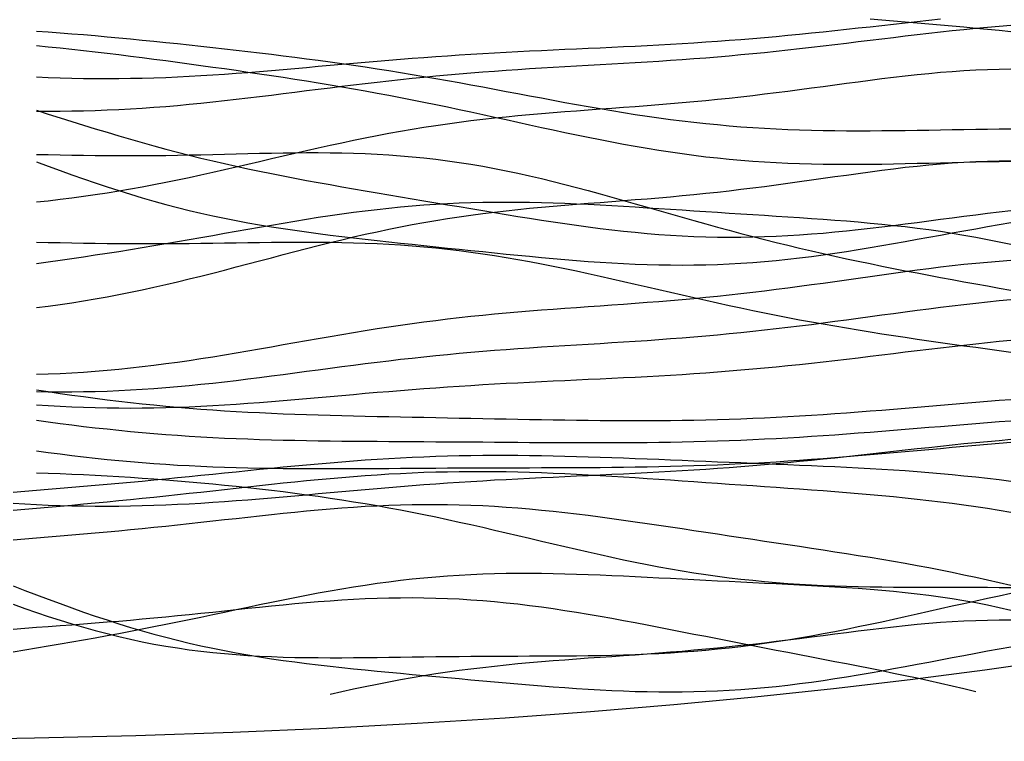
# Model space of a CAD drawing. Extents: x -15.9 to 15.9, y -4.2 to 4.2.
# Tile 8 of 12: x 2.2 to 8.5, y -4.2 to 0.4. Entities that reach past the tile are written whole.
import ezdxf

# ---------------------------------------------------------------- set-up
doc = ezdxf.new("R2010")
doc.units = 0

msp = doc.modelspace()

# ---------------------------------------------------------------- linework, layer by layer
at = {"layer": 'CNC'}
for points in [[(2.3531, 0.02795), (2.4278, 0.02471), (2.50251, 0.02205), (2.57721, 0.01998), (2.65191, 0.0185), (2.72661, 0.01764), (2.80131, 0.01738), (2.87601, 0.01772), (2.95072, 0.01867), (3.02542, 0.02021), (3.10012, 0.02232), (3.17482, 0.02499), (3.24952, 0.02819), (3.32422, 0.03189), (3.39893, 0.03607), (3.47363, 0.04069), (3.54833, 0.04571), (3.62303, 0.05109), (3.69773, 0.0568), (3.77243, 0.06278), (3.84714, 0.069), (3.92184, 0.07541), (3.99654, 0.08196), (4.07124, 0.08862), (4.14594, 0.09533), (4.22064, 0.10205), (4.29535, 0.10875), (4.37005, 0.11539), (4.44475, 0.12193), (4.51945, 0.12835), (4.59415, 0.1346), (4.66885, 0.14068), (4.74356, 0.14655), (4.81826, 0.15221), (4.89296, 0.15764), (4.96766, 0.16284), (5.04236, 0.1678), (5.11706, 0.17253), (5.19177, 0.17704), (5.26647, 0.18132), (5.34117, 0.18541), (5.41587, 0.18931), (5.49057, 0.19306), (5.56527, 0.19667), (5.63998, 0.20017), (5.71468, 0.2036), (5.78938, 0.20697), (5.86408, 0.21034), (5.93878, 0.21372), (6.01348, 0.21716), (6.08819, 0.22069), (6.16289, 0.22433), (6.23759, 0.22812), (6.31229, 0.23208), (6.38699, 0.23626), (6.46169, 0.24066), (6.5364, 0.24531), (6.6111, 0.25022), (6.6858, 0.25542), (6.7605, 0.2609), (6.8352, 0.26668), (6.9099, 0.27276), (6.98461, 0.27913), (7.05931, 0.28579), (7.13401, 0.29272), (7.20871, 0.29991), (7.28341, 0.30734), (7.35811, 0.315), (7.43282, 0.32284), (7.50752, 0.33084), (7.58222, 0.33898), (7.65692, 0.34721), (7.73162, 0.35549), (7.80632, 0.3638), (7.88103, 0.37209), (7.95573, 0.38032), (8.03043, 0.38845), (8.10513, 0.39645)], [(7.65692, 0.39647), (7.73162, 0.39038), (7.80632, 0.38423), (7.88103, 0.378), (7.95573, 0.37168), (8.03043, 0.36526), (8.10513, 0.35873), (8.17983, 0.35207), (8.25453, 0.34529), (8.32924, 0.33836), (8.40394, 0.3313), (8.47864, 0.3241), (8.55334, 0.31677)], [(2.3531, -0.18926), (2.4278, -0.18977), (2.50251, -0.18965), (2.57721, -0.18888), (2.65191, -0.18747), (2.72661, -0.1854), (2.80131, -0.18267), (2.87601, -0.1793), (2.95072, -0.1753), (3.02542, -0.17067), (3.10012, -0.16544), (3.17482, -0.15964), (3.24952, -0.1533), (3.32422, -0.14644), (3.39893, -0.13912), (3.47363, -0.13136), (3.54833, -0.12321), (3.62303, -0.11473), (3.69773, -0.10596), (3.77243, -0.09695), (3.84714, -0.08775), (3.92184, -0.07842), (3.99654, -0.069), (4.07124, -0.05956), (4.14594, -0.05013), (4.22064, -0.04077), (4.29535, -0.03153), (4.37005, -0.02244), (4.44475, -0.01354), (4.51945, -0.00487), (4.59415, 0.00354), (4.66885, 0.01167), (4.74356, 0.01949), (4.81826, 0.02699), (4.89296, 0.03416), (4.96766, 0.04099), (5.04236, 0.04749), (5.11706, 0.05367), (5.19177, 0.05952), (5.26647, 0.06507), (5.34117, 0.07035), (5.41587, 0.07537), (5.49057, 0.08016), (5.56527, 0.08475), (5.63998, 0.08919), (5.71468, 0.09351), (5.78938, 0.09774), (5.86408, 0.10193), (5.93878, 0.10612), (6.01348, 0.11035), (6.08819, 0.11466), (6.16289, 0.11909), (6.23759, 0.12368), (6.31229, 0.12846), (6.38699, 0.13345), (6.46169, 0.1387), (6.5364, 0.14422), (6.6111, 0.15003), (6.6858, 0.15616), (6.7605, 0.1626), (6.8352, 0.16936), (6.9099, 0.17644), (6.98461, 0.18384), (7.05931, 0.19154), (7.13401, 0.19953), (7.20871, 0.20779), (7.28341, 0.21629), (7.35811, 0.225), (7.43282, 0.23388), (7.50752, 0.2429), (7.58222, 0.25201), (7.65692, 0.26117), (7.73162, 0.27033), (7.80632, 0.27944), (7.88103, 0.28846), (7.95573, 0.29732), (8.03043, 0.30598), (8.10513, 0.3144), (8.17983, 0.32251), (8.25453, 0.33028), (8.32924, 0.33766), (8.40394, 0.34461), (8.47864, 0.35108), (8.55334, 0.35705)], [(2.3531, 0.31854), (2.4278, 0.3137), (2.50251, 0.3084), (2.57721, 0.3027), (2.65191, 0.29664), (2.72661, 0.29026), (2.80131, 0.2836), (2.87601, 0.27669), (2.95072, 0.26957), (3.02542, 0.26226), (3.10012, 0.25477), (3.17482, 0.24713), (3.24952, 0.23935), (3.32422, 0.23143), (3.39893, 0.22338), (3.47363, 0.21518), (3.54833, 0.20685), (3.62303, 0.19837), (3.69773, 0.18972), (3.77243, 0.1809), (3.84714, 0.17189), (3.92184, 0.16267), (3.99654, 0.15323), (4.07124, 0.14355), (4.14594, 0.1336), (4.22064, 0.12339), (4.29535, 0.11288), (4.37005, 0.10207), (4.44475, 0.09096), (4.51945, 0.07954), (4.59415, 0.06779), (4.66885, 0.05574), (4.74356, 0.04338), (4.81826, 0.03072), (4.89296, 0.01778), (4.96766, 0.00459), (5.04236, -0.00885), (5.11706, -0.02248), (5.19177, -0.03629), (5.26647, -0.05024), (5.34117, -0.06427), (5.41587, -0.07836), (5.49057, -0.09244), (5.56527, -0.10647), (5.63998, -0.1204), (5.71468, -0.13417), (5.78938, -0.14773), (5.86408, -0.16103), (5.93878, -0.17401), (6.01348, -0.18661), (6.08819, -0.1988), (6.16289, -0.21051), (6.23759, -0.22171), (6.31229, -0.23236), (6.38699, -0.24242), (6.46169, -0.25185), (6.5364, -0.26063), (6.6111, -0.26875), (6.6858, -0.27618), (6.7605, -0.28292), (6.8352, -0.28896), (6.9099, -0.2943), (6.98461, -0.29897), (7.05931, -0.30297), (7.13401, -0.30632), (7.20871, -0.30906), (7.28341, -0.31121), (7.35811, -0.31281), (7.43282, -0.3139), (7.50752, -0.31453), (7.58222, -0.31475), (7.65692, -0.3146), (7.73162, -0.31414), (7.80632, -0.31342), (7.88103, -0.3125), (7.95573, -0.31142), (8.03043, -0.31024), (8.10513, -0.30901), (8.17983, -0.30778), (8.25453, -0.30659), (8.32924, -0.30547), (8.40394, -0.30447), (8.47864, -0.30361), (8.55334, -0.30291)], [(2.3531, 0.22672), (2.4278, 0.21989), (2.50251, 0.21255), (2.57721, 0.20474), (2.65191, 0.19653), (2.72661, 0.18797), (2.80131, 0.1791), (2.87601, 0.16997), (2.95072, 0.16061), (3.02542, 0.15106), (3.10012, 0.14134), (3.17482, 0.13147), (3.24952, 0.12147), (3.32422, 0.11134), (3.39893, 0.10109), (3.47363, 0.09073), (3.54833, 0.08023), (3.62303, 0.0696), (3.69773, 0.05881), (3.77243, 0.04786), (3.84714, 0.03673), (3.92184, 0.02539), (3.99654, 0.01383), (4.07124, 0.00202), (4.14594, -0.01005), (4.22064, -0.02241), (4.29535, -0.03506), (4.37005, -0.04803), (4.44475, -0.06133), (4.51945, -0.07496), (4.59415, -0.08893), (4.66885, -0.10324), (4.74356, -0.11787), (4.81826, -0.13282), (4.89296, -0.14806), (4.96766, -0.16359), (5.04236, -0.17936), (5.11706, -0.19535), (5.19177, -0.21151), (5.26647, -0.22781), (5.34117, -0.24419), (5.41587, -0.2606), (5.49057, -0.277), (5.56527, -0.29331), (5.63998, -0.30948), (5.71468, -0.32545), (5.78938, -0.34115), (5.86408, -0.35652), (5.93878, -0.3715), (6.01348, -0.38603), (6.08819, -0.40005), (6.16289, -0.41351), (6.23759, -0.42634), (6.31229, -0.43852), (6.38699, -0.44998), (6.46169, -0.46071), (6.5364, -0.47066), (6.6111, -0.47982), (6.6858, -0.48816), (6.7605, -0.49568), (6.8352, -0.50237), (6.9099, -0.50824), (6.98461, -0.51331), (7.05931, -0.51758), (7.13401, -0.52109), (7.20871, -0.52387), (7.28341, -0.52596), (7.35811, -0.5274), (7.43282, -0.52825), (7.50752, -0.52854), (7.58222, -0.52836), (7.65692, -0.52774), (7.73162, -0.52675), (7.80632, -0.52546), (7.88103, -0.52394), (7.95573, -0.52223), (8.03043, -0.5204), (8.10513, -0.51852), (8.17983, -0.51663), (8.25453, -0.51479), (8.32924, -0.51304), (8.40394, -0.51143), (8.47864, -0.50998), (8.55334, -0.50874)], [(2.3531, -0.76778), (2.4278, -0.75987), (2.50251, -0.75127), (2.57721, -0.74197), (2.65191, -0.73195), (2.72661, -0.72122), (2.80131, -0.70978), (2.87601, -0.69764), (2.95072, -0.68482), (3.02542, -0.67133), (3.10012, -0.65721), (3.17482, -0.6425), (3.24952, -0.62724), (3.32422, -0.61148), (3.39893, -0.59528), (3.47363, -0.57869), (3.54833, -0.56178), (3.62303, -0.54462), (3.69773, -0.52728), (3.77243, -0.50983), (3.84714, -0.49234), (3.92184, -0.4749), (3.99654, -0.45758), (4.07124, -0.44044), (4.14594, -0.42356), (4.22064, -0.40701), (4.29535, -0.39084), (4.37005, -0.37513), (4.44475, -0.35991), (4.51945, -0.34523), (4.59415, -0.33115), (4.66885, -0.31767), (4.74356, -0.30484), (4.81826, -0.29267), (4.89296, -0.28116), (4.96766, -0.27031), (5.04236, -0.26012), (5.11706, -0.25056), (5.19177, -0.24163), (5.26647, -0.23327), (5.34117, -0.22546), (5.41587, -0.21815), (5.49057, -0.2113), (5.56527, -0.20483), (5.63998, -0.19871), (5.71468, -0.19286), (5.78938, -0.18722), (5.86408, -0.18173), (5.93878, -0.17632), (6.01348, -0.17093), (6.08819, -0.16549), (6.16289, -0.15996), (6.23759, -0.15426), (6.31229, -0.14836), (6.38699, -0.14221), (6.46169, -0.13576), (6.5364, -0.129), (6.6111, -0.12189), (6.6858, -0.11442), (6.7605, -0.10658), (6.8352, -0.09837), (6.9099, -0.08981), (6.98461, -0.08091), (7.05931, -0.0717), (7.13401, -0.06222), (7.20871, -0.05252), (7.28341, -0.04264), (7.35811, -0.03265), (7.43282, -0.02261), (7.50752, -0.01259), (7.58222, -0.00268), (7.65692, 0.00706), (7.73162, 0.01653), (7.80632, 0.02564), (7.88103, 0.03432), (7.95573, 0.04246), (8.03043, 0.05), (8.10513, 0.05684), (8.17983, 0.0629), (8.25453, 0.0681), (8.32924, 0.07238), (8.40394, 0.07567), (8.47864, 0.0779), (8.55334, 0.07903)], [(2.3531, -0.18493), (2.4278, -0.20848), (2.50251, -0.23206), (2.57721, -0.25557), (2.65191, -0.27892), (2.72661, -0.30201), (2.80131, -0.32478), (2.87601, -0.34715), (2.95072, -0.36907), (3.02542, -0.39049), (3.10012, -0.41136), (3.17482, -0.43165), (3.24952, -0.45135), (3.32422, -0.47044), (3.39893, -0.48892), (3.47363, -0.5068), (3.54833, -0.52407), (3.62303, -0.54078), (3.69773, -0.55693), (3.77243, -0.57257), (3.84714, -0.58773), (3.92184, -0.60245), (3.99654, -0.61678), (4.07124, -0.63075), (4.14594, -0.64442), (4.22064, -0.65782), (4.29535, -0.67101), (4.37005, -0.68402), (4.44475, -0.69689), (4.51945, -0.70966), (4.59415, -0.72236), (4.66885, -0.735), (4.74356, -0.74762), (4.81826, -0.76022), (4.89296, -0.77281), (4.96766, -0.78539), (5.04236, -0.79795), (5.11706, -0.81048), (5.19177, -0.82295), (5.26647, -0.83534), (5.34117, -0.84761), (5.41587, -0.85973), (5.49057, -0.87165), (5.56527, -0.88332), (5.63998, -0.89469), (5.71468, -0.9057), (5.78938, -0.9163), (5.86408, -0.92642), (5.93878, -0.93602), (6.01348, -0.94503), (6.08819, -0.95339), (6.16289, -0.96105), (6.23759, -0.96796), (6.31229, -0.97408), (6.38699, -0.97937), (6.46169, -0.98378), (6.5364, -0.98729), (6.6111, -0.98988), (6.6858, -0.99153), (6.7605, -0.99224), (6.8352, -0.992), (6.9099, -0.99084), (6.98461, -0.98875), (7.05931, -0.98577), (7.13401, -0.98193), (7.20871, -0.97727), (7.28341, -0.97184), (7.35811, -0.96568), (7.43282, -0.95886), (7.50752, -0.95143), (7.58222, -0.94346), (7.65692, -0.93502), (7.73162, -0.92619), (7.80632, -0.91703), (7.88103, -0.90761), (7.95573, -0.898), (8.03043, -0.88828), (8.10513, -0.8785), (8.17983, -0.86874), (8.25453, -0.85904), (8.32924, -0.84946), (8.40394, -0.84003), (8.47864, -0.83081), (8.55334, -0.82181)], [(2.3531, -0.46543), (2.4278, -0.46693), (2.50251, -0.46838), (2.57721, -0.46971), (2.65191, -0.47087), (2.72661, -0.47182), (2.80131, -0.4725), (2.87601, -0.4729), (2.95072, -0.473), (3.02542, -0.47279), (3.10012, -0.47226), (3.17482, -0.47143), (3.24952, -0.47032), (3.32422, -0.46896), (3.39893, -0.4674), (3.47363, -0.46567), (3.54833, -0.46384), (3.62303, -0.46196), (3.69773, -0.46011), (3.77243, -0.45836), (3.84714, -0.45679), (3.92184, -0.45548), (3.99654, -0.4545), (4.07124, -0.45394), (4.14594, -0.45389), (4.22064, -0.45442), (4.29535, -0.45561), (4.37005, -0.45752), (4.44475, -0.46024), (4.51945, -0.46382), (4.59415, -0.46831), (4.66885, -0.47377), (4.74356, -0.48022), (4.81826, -0.48771), (4.89296, -0.49625), (4.96766, -0.50585), (5.04236, -0.51651), (5.11706, -0.52823), (5.19177, -0.54099), (5.26647, -0.55476), (5.34117, -0.5695), (5.41587, -0.58518), (5.49057, -0.60174), (5.56527, -0.61912), (5.63998, -0.63726), (5.71468, -0.65609), (5.78938, -0.67553), (5.86408, -0.6955), (5.93878, -0.71592), (6.01348, -0.73671), (6.08819, -0.7578), (6.16289, -0.77909), (6.23759, -0.8005), (6.31229, -0.82196), (6.38699, -0.8434), (6.46169, -0.86474), (6.5364, -0.88592), (6.6111, -0.90688), (6.6858, -0.92757), (6.7605, -0.94795), (6.8352, -0.96796), (6.9099, -0.98759), (6.98461, -1.0068), (7.05931, -1.02559), (7.13401, -1.04393), (7.20871, -1.06184), (7.28341, -1.0793), (7.35811, -1.09633), (7.43282, -1.11295), (7.50752, -1.12917), (7.58222, -1.14502), (7.65692, -1.16053), (7.73162, -1.17571), (7.80632, -1.19061), (7.88103, -1.20524), (7.95573, -1.21965), (8.03043, -1.23385), (8.10513, -1.24787), (8.17983, -1.26174), (8.25453, -1.27546), (8.32924, -1.28905), (8.40394, -1.30252), (8.47864, -1.31587), (8.55334, -1.32908)], [(2.3531, -1.44011), (2.4278, -1.43048), (2.50251, -1.42013), (2.57721, -1.40902), (2.65191, -1.39715), (2.72661, -1.38451), (2.80131, -1.37112), (2.87601, -1.35697), (2.95072, -1.34209), (3.02542, -1.3265), (3.10012, -1.31024), (3.17482, -1.29334), (3.24952, -1.27585), (3.32422, -1.25784), (3.39893, -1.23935), (3.47363, -1.22047), (3.54833, -1.20124), (3.62303, -1.18177), (3.69773, -1.16211), (3.77243, -1.14236), (3.84714, -1.12259), (3.92184, -1.1029), (3.99654, -1.08335), (4.07124, -1.06404), (4.14594, -1.04504), (4.22064, -1.02642), (4.29535, -1.00826), (4.37005, -0.99062), (4.44475, -0.97356), (4.51945, -0.95712), (4.59415, -0.94136), (4.66885, -0.9263), (4.74356, -0.91198), (4.81826, -0.89841), (4.89296, -0.8856), (4.96766, -0.87355), (5.04236, -0.86224), (5.11706, -0.85167), (5.19177, -0.8418), (5.26647, -0.8326), (5.34117, -0.82401), (5.41587, -0.81601), (5.49057, -0.80852), (5.56527, -0.80148), (5.63998, -0.79484), (5.71468, -0.78851), (5.78938, -0.78243), (5.86408, -0.77653), (5.93878, -0.77074), (6.01348, -0.76497), (6.08819, -0.75917), (6.16289, -0.75327), (6.23759, -0.74721), (6.31229, -0.74092), (6.38699, -0.73437), (6.46169, -0.7275), (6.5364, -0.72029), (6.6111, -0.71271), (6.6858, -0.70474), (6.7605, -0.69638), (6.8352, -0.68762), (6.9099, -0.67849), (6.98461, -0.669), (7.05931, -0.65918), (7.13401, -0.64909), (7.20871, -0.63876), (7.28341, -0.62827), (7.35811, -0.61767), (7.43282, -0.60705), (7.50752, -0.59649), (7.58222, -0.58606), (7.65692, -0.57587), (7.73162, -0.56602), (7.80632, -0.55658), (7.88103, -0.54768), (7.95573, -0.5394), (8.03043, -0.53184), (8.10513, -0.52509), (8.17983, -0.51925), (8.25453, -0.5144), (8.32924, -0.51062), (8.40394, -0.50799), (8.47864, -0.50657), (8.55334, -0.50642)], [(2.3531, -0.5119), (2.4278, -0.53982), (2.50251, -0.56734), (2.57721, -0.59438), (2.65191, -0.62083), (2.72661, -0.6466), (2.80131, -0.67163), (2.87601, -0.69584), (2.95072, -0.71919), (3.02542, -0.74162), (3.10012, -0.7631), (3.17482, -0.78362), (3.24952, -0.80315), (3.32422, -0.82169), (3.39893, -0.83927), (3.47363, -0.85588), (3.54833, -0.87156), (3.62303, -0.88635), (3.69773, -0.90028), (3.77243, -0.91341), (3.84714, -0.92579), (3.92184, -0.93747), (3.99654, -0.94852), (4.07124, -0.95899), (4.14594, -0.96896), (4.22064, -0.97849), (4.29535, -0.98763), (4.37005, -0.99645), (4.44475, -1.005), (4.51945, -1.01334), (4.59415, -1.02151), (4.66885, -1.02955), (4.74356, -1.03749), (4.81826, -1.04537), (4.89296, -1.0532), (4.96766, -1.06099), (5.04236, -1.06875), (5.11706, -1.07648), (5.19177, -1.08415), (5.26647, -1.09177), (5.34117, -1.09929), (5.41587, -1.10668), (5.49057, -1.11391), (5.56527, -1.12094), (5.63998, -1.1277), (5.71468, -1.13416), (5.78938, -1.14026), (5.86408, -1.14593), (5.93878, -1.15112), (6.01348, -1.15578), (6.08819, -1.15984), (6.16289, -1.16325), (6.23759, -1.16596), (6.31229, -1.16792), (6.38699, -1.16908), (6.46169, -1.16941), (6.5364, -1.16888), (6.6111, -1.16745), (6.6858, -1.16512), (6.7605, -1.16187), (6.8352, -1.15771), (6.9099, -1.15262), (6.98461, -1.14664), (7.05931, -1.13978), (7.13401, -1.13207), (7.20871, -1.12354), (7.28341, -1.11425), (7.35811, -1.10424), (7.43282, -1.09356), (7.50752, -1.08228), (7.58222, -1.07047), (7.65692, -1.05819), (7.73162, -1.04551), (7.80632, -1.0325), (7.88103, -1.01923), (7.95573, -1.00578), (8.03043, -0.99222), (8.10513, -0.9786), (8.17983, -0.965), (8.25453, -0.95148), (8.32924, -0.93807), (8.40394, -0.92484), (8.47864, -0.91182), (8.55334, -0.89904)], [(2.3531, -1.16007), (2.4278, -1.14939), (2.50251, -1.13863), (2.57721, -1.12773), (2.65191, -1.11668), (2.72661, -1.10543), (2.80131, -1.09397), (2.87601, -1.08228), (2.95072, -1.07035), (3.02542, -1.05818), (3.10012, -1.04578), (3.17482, -1.03315), (3.24952, -1.02033), (3.32422, -1.00732), (3.39893, -0.99418), (3.47363, -0.98092), (3.54833, -0.96762), (3.62303, -0.9543), (3.69773, -0.94103), (3.77243, -0.92786), (3.84714, -0.91485), (3.92184, -0.90207), (3.99654, -0.88957), (4.07124, -0.87743), (4.14594, -0.86569), (4.22064, -0.85443), (4.29535, -0.84369), (4.37005, -0.83354), (4.44475, -0.82401), (4.51945, -0.81517), (4.59415, -0.80703), (4.66885, -0.79964), (4.74356, -0.79302), (4.81826, -0.7872), (4.89296, -0.78217), (4.96766, -0.77796), (5.04236, -0.77455), (5.11706, -0.77193), (5.19177, -0.77009), (5.26647, -0.76901), (5.34117, -0.76865), (5.41587, -0.76898), (5.49057, -0.76996), (5.56527, -0.77155), (5.63998, -0.77369), (5.71468, -0.77633), (5.78938, -0.77943), (5.86408, -0.78292), (5.93878, -0.78676), (6.01348, -0.79088), (6.08819, -0.79524), (6.16289, -0.79979), (6.23759, -0.80447), (6.31229, -0.80926), (6.38699, -0.8141), (6.46169, -0.81898), (6.5364, -0.82386), (6.6111, -0.82872), (6.6858, -0.83356), (6.7605, -0.83837), (6.8352, -0.84315), (6.9099, -0.84792), (6.98461, -0.85268), (7.05931, -0.85748), (7.13401, -0.86233), (7.20871, -0.86728), (7.28341, -0.87238), (7.35811, -0.87767), (7.43282, -0.88321), (7.50752, -0.88906), (7.58222, -0.89528), (7.65692, -0.90193), (7.73162, -0.90908), (7.80632, -0.9168), (7.88103, -0.92515), (7.95573, -0.93419), (8.03043, -0.94397), (8.10513, -0.95456), (8.17983, -0.96601), (8.25453, -0.97835), (8.32924, -0.99163), (8.40394, -1.00588), (8.47864, -1.02111), (8.55334, -1.03733)], [(2.3531, -1.02373), (2.4278, -1.02533), (2.50251, -1.02688), (2.57721, -1.02833), (2.65191, -1.02964), (2.72661, -1.03077), (2.80131, -1.0317), (2.87601, -1.03239), (2.95072, -1.03284), (3.02542, -1.03303), (3.10012, -1.03298), (3.17482, -1.03268), (3.24952, -1.03216), (3.32422, -1.03143), (3.39893, -1.03054), (3.47363, -1.02952), (3.54833, -1.02842), (3.62303, -1.02728), (3.69773, -1.02616), (3.77243, -1.02513), (3.84714, -1.02423), (3.92184, -1.02353), (3.99654, -1.02311), (4.07124, -1.02302), (4.14594, -1.02334), (4.22064, -1.02411), (4.29535, -1.02541), (4.37005, -1.0273), (4.44475, -1.02982), (4.51945, -1.03302), (4.59415, -1.03695), (4.66885, -1.04165), (4.74356, -1.04714), (4.81826, -1.05345), (4.89296, -1.0606), (4.96766, -1.06859), (5.04236, -1.07742), (5.11706, -1.08709), (5.19177, -1.09759), (5.26647, -1.10888), (5.34117, -1.12095), (5.41587, -1.13376), (5.49057, -1.14726), (5.56527, -1.1614), (5.63998, -1.17615), (5.71468, -1.19142), (5.78938, -1.20718), (5.86408, -1.22335), (5.93878, -1.23988), (6.01348, -1.25668), (6.08819, -1.2737), (6.16289, -1.29087), (6.23759, -1.30813), (6.31229, -1.3254), (6.38699, -1.34265), (6.46169, -1.35979), (6.5364, -1.37679), (6.6111, -1.3936), (6.6858, -1.41016), (6.7605, -1.42645), (6.8352, -1.44244), (6.9099, -1.45809), (6.98461, -1.47339), (7.05931, -1.48832), (7.13401, -1.50287), (7.20871, -1.51704), (7.28341, -1.53083), (7.35811, -1.54425), (7.43282, -1.55731), (7.50752, -1.57002), (7.58222, -1.5824), (7.65692, -1.59447), (7.73162, -1.60626), (7.80632, -1.61779), (7.88103, -1.62907), (7.95573, -1.64013), (8.03043, -1.651), (8.10513, -1.6617), (8.17983, -1.67223), (8.25453, -1.68262), (8.32924, -1.69287), (8.40394, -1.70299), (8.47864, -1.71298), (8.55334, -1.72282)], [(2.3531, -1.86457), (2.4278, -1.86209), (2.50251, -1.85887), (2.57721, -1.85492), (2.65191, -1.85022), (2.72661, -1.84477), (2.80131, -1.83857), (2.87601, -1.83164), (2.95072, -1.82398), (3.02542, -1.81563), (3.10012, -1.8066), (3.17482, -1.79693), (3.24952, -1.78666), (3.32422, -1.77584), (3.39893, -1.7645), (3.47363, -1.75271), (3.54833, -1.74052), (3.62303, -1.72799), (3.69773, -1.71518), (3.77243, -1.70215), (3.84714, -1.68898), (3.92184, -1.67572), (3.99654, -1.66245), (4.07124, -1.64922), (4.14594, -1.63609), (4.22064, -1.62313), (4.29535, -1.6104), (4.37005, -1.59793), (4.44475, -1.58579), (4.51945, -1.57401), (4.59415, -1.56262), (4.66885, -1.55166), (4.74356, -1.54116), (4.81826, -1.53112), (4.89296, -1.52156), (4.96766, -1.51249), (5.04236, -1.50388), (5.11706, -1.49575), (5.19177, -1.48807), (5.26647, -1.48081), (5.34117, -1.47395), (5.41587, -1.46745), (5.49057, -1.46127), (5.56527, -1.45538), (5.63998, -1.44972), (5.71468, -1.44424), (5.78938, -1.43889), (5.86408, -1.43362), (5.93878, -1.42837), (6.01348, -1.4231), (6.08819, -1.41775), (6.16289, -1.41226), (6.23759, -1.4066), (6.31229, -1.40072), (6.38699, -1.39458), (6.46169, -1.38815), (6.5364, -1.38139), (6.6111, -1.37428), (6.6858, -1.36682), (6.7605, -1.35897), (6.8352, -1.35076), (6.9099, -1.34217), (6.98461, -1.33321), (7.05931, -1.32392), (7.13401, -1.3143), (7.20871, -1.3044), (7.28341, -1.29424), (7.35811, -1.28388), (7.43282, -1.27336), (7.50752, -1.26274), (7.58222, -1.25207), (7.65692, -1.24142), (7.73162, -1.23085), (7.80632, -1.22043), (7.88103, -1.21022), (7.95573, -1.2003), (8.03043, -1.19073), (8.10513, -1.18158), (8.17983, -1.17292), (8.25453, -1.16481), (8.32924, -1.1573), (8.40394, -1.15045), (8.47864, -1.14432), (8.55334, -1.13895)], [(2.3531, -1.97405), (2.4278, -1.97536), (2.50251, -1.97596), (2.57721, -1.97585), (2.65191, -1.97501), (2.72661, -1.97345), (2.80131, -1.97115), (2.87601, -1.96812), (2.95072, -1.96439), (3.02542, -1.95996), (3.10012, -1.95485), (3.17482, -1.9491), (3.24952, -1.94273), (3.32422, -1.93579), (3.39893, -1.9283), (3.47363, -1.92033), (3.54833, -1.91192), (3.62303, -1.90311), (3.69773, -1.89397), (3.77243, -1.88455), (3.84714, -1.8749), (3.92184, -1.86508), (3.99654, -1.85516), (4.07124, -1.84518), (4.14594, -1.8352), (4.22064, -1.82527), (4.29535, -1.81545), (4.37005, -1.80579), (4.44475, -1.79631), (4.51945, -1.78707), (4.59415, -1.77809), (4.66885, -1.7694), (4.74356, -1.76104), (4.81826, -1.75301), (4.89296, -1.74532), (4.96766, -1.73799), (5.04236, -1.73101), (5.11706, -1.72438), (5.19177, -1.71808), (5.26647, -1.7121), (5.34117, -1.70642), (5.41587, -1.70101), (5.49057, -1.69584), (5.56527, -1.69087), (5.63998, -1.68607), (5.71468, -1.68139), (5.78938, -1.6768), (5.86408, -1.67225), (5.93878, -1.66769), (6.01348, -1.66308), (6.08819, -1.65839), (6.16289, -1.65356), (6.23759, -1.64855), (6.31229, -1.64333), (6.38699, -1.63786), (6.46169, -1.63212), (6.5364, -1.62608), (6.6111, -1.6197), (6.6858, -1.61299), (6.7605, -1.60593), (6.8352, -1.5985), (6.9099, -1.59072), (6.98461, -1.58259), (7.05931, -1.57411), (7.13401, -1.56531), (7.20871, -1.55621), (7.28341, -1.54683), (7.35811, -1.53722), (7.43282, -1.5274), (7.50752, -1.51742), (7.58222, -1.50732), (7.65692, -1.49715), (7.73162, -1.48697), (7.80632, -1.47682), (7.88103, -1.46676), (7.95573, -1.45684), (8.03043, -1.44712), (8.10513, -1.43764), (8.17983, -1.42848), (8.25453, -1.41966), (8.32924, -1.41125), (8.40394, -1.40329), (8.47864, -1.39581), (8.55334, -1.38886)], [(2.3531, -2.05874), (2.4278, -2.06358), (2.50251, -2.06779), (2.57721, -2.07136), (2.65191, -2.07426), (2.72661, -2.0765), (2.80131, -2.07806), (2.87601, -2.07894), (2.95072, -2.07915), (3.02542, -2.0787), (3.10012, -2.0776), (3.17482, -2.07587), (3.24952, -2.07354), (3.32422, -2.07064), (3.39893, -2.06719), (3.47363, -2.06323), (3.54833, -2.05881), (3.62303, -2.05396), (3.69773, -2.04872), (3.77243, -2.04315), (3.84714, -2.0373), (3.92184, -2.0312), (3.99654, -2.02491), (4.07124, -2.01848), (4.14594, -2.01195), (4.22064, -2.00537), (4.29535, -1.99878), (4.37005, -1.99223), (4.44475, -1.98575), (4.51945, -1.97938), (4.59415, -1.97314), (4.66885, -1.96707), (4.74356, -1.96119), (4.81826, -1.95552), (4.89296, -1.95006), (4.96766, -1.94483), (5.04236, -1.93983), (5.11706, -1.93506), (5.19177, -1.93052), (5.26647, -1.92618), (5.34117, -1.92205), (5.41587, -1.91809), (5.49057, -1.91429), (5.56527, -1.91061), (5.63998, -1.90704), (5.71468, -1.90354), (5.78938, -1.90008), (5.86408, -1.89662), (5.93878, -1.89313), (6.01348, -1.88957), (6.08819, -1.88591), (6.16289, -1.88211), (6.23759, -1.87814), (6.31229, -1.87397), (6.38699, -1.86958), (6.46169, -1.86493), (6.5364, -1.86), (6.6111, -1.85477), (6.6858, -1.84924), (6.7605, -1.84338), (6.8352, -1.8372), (6.9099, -1.83069), (6.98461, -1.82384), (7.05931, -1.81668), (7.13401, -1.8092), (7.20871, -1.80144), (7.28341, -1.79339), (7.35811, -1.7851), (7.43282, -1.77658), (7.50752, -1.76787), (7.58222, -1.759), (7.65692, -1.75001), (7.73162, -1.74093), (7.80632, -1.7318), (7.88103, -1.72267), (7.95573, -1.71357), (8.03043, -1.70455), (8.10513, -1.69565), (8.17983, -1.68691), (8.25453, -1.67836), (8.32924, -1.67004), (8.40394, -1.66199), (8.47864, -1.65424), (8.55334, -1.64682)], [(2.3531, -1.96366), (2.4278, -1.97486), (2.50251, -1.98579), (2.57721, -1.99641), (2.65191, -2.00669), (2.72661, -2.01659), (2.80131, -2.0261), (2.87601, -2.03517), (2.95072, -2.04381), (3.02542, -2.05198), (3.10012, -2.05969), (3.17482, -2.06693), (3.24952, -2.0737), (3.32422, -2.07999), (3.39893, -2.08583), (3.47363, -2.09122), (3.54833, -2.09617), (3.62303, -2.10071), (3.69773, -2.10486), (3.77243, -2.10864), (3.84714, -2.11208), (3.92184, -2.1152), (3.99654, -2.11803), (4.07124, -2.12061), (4.14594, -2.12296), (4.22064, -2.12511), (4.29535, -2.12709), (4.37005, -2.12894), (4.44475, -2.13066), (4.51945, -2.1323), (4.59415, -2.13387), (4.66885, -2.1354), (4.74356, -2.13689), (4.81826, -2.13836), (4.89296, -2.13983), (4.96766, -2.1413), (5.04236, -2.14277), (5.11706, -2.14425), (5.19177, -2.14573), (5.26647, -2.14721), (5.34117, -2.14868), (5.41587, -2.15012), (5.49057, -2.15153), (5.56527, -2.15288), (5.63998, -2.15416), (5.71468, -2.15535), (5.78938, -2.15643), (5.86408, -2.15736), (5.93878, -2.15814), (6.01348, -2.15873), (6.08819, -2.15911), (6.16289, -2.15927), (6.23759, -2.15917), (6.31229, -2.1588), (6.38699, -2.15814), (6.46169, -2.15718), (6.5364, -2.15589), (6.6111, -2.15428), (6.6858, -2.15232), (6.7605, -2.15002), (6.8352, -2.14737), (6.9099, -2.14438), (6.98461, -2.14104), (7.05931, -2.13737), (7.13401, -2.13337), (7.20871, -2.12906), (7.28341, -2.12446), (7.35811, -2.11958), (7.43282, -2.11444), (7.50752, -2.10907), (7.58222, -2.1035), (7.65692, -2.09774), (7.73162, -2.09183), (7.80632, -2.0858), (7.88103, -2.07966), (7.95573, -2.07346), (8.03043, -2.06722), (8.10513, -2.06096), (8.17983, -2.05471), (8.25453, -2.04849), (8.32924, -2.04233), (8.40394, -2.03624), (8.47864, -2.03024), (8.55334, -2.02435)], [(2.3531, -2.1574), (2.4278, -2.16749), (2.50251, -2.17728), (2.57721, -2.18672), (2.65191, -2.19579), (2.72661, -2.20447), (2.80131, -2.21272), (2.87601, -2.22054), (2.95072, -2.2279), (3.02542, -2.2348), (3.10012, -2.24122), (3.17482, -2.24718), (3.24952, -2.25266), (3.32422, -2.25768), (3.39893, -2.26225), (3.47363, -2.26637), (3.54833, -2.27007), (3.62303, -2.27337), (3.69773, -2.27629), (3.77243, -2.27885), (3.84714, -2.28108), (3.92184, -2.28301), (3.99654, -2.28467), (4.07124, -2.28608), (4.14594, -2.28728), (4.22064, -2.2883), (4.29535, -2.28916), (4.37005, -2.2899), (4.44475, -2.29053), (4.51945, -2.29109), (4.59415, -2.29159), (4.66885, -2.29206), (4.74356, -2.29251), (4.81826, -2.29296), (4.89296, -2.29342), (4.96766, -2.29389), (5.04236, -2.29438), (5.11706, -2.29489), (5.19177, -2.29543), (5.26647, -2.29598), (5.34117, -2.29653), (5.41587, -2.29709), (5.49057, -2.29763), (5.56527, -2.29814), (5.63998, -2.2986), (5.71468, -2.29899), (5.78938, -2.2993), (5.86408, -2.29949), (5.93878, -2.29956), (6.01348, -2.29948), (6.08819, -2.29922), (6.16289, -2.29876), (6.23759, -2.29809), (6.31229, -2.29718), (6.38699, -2.29602), (6.46169, -2.29459), (6.5364, -2.29287), (6.6111, -2.29086), (6.6858, -2.28855), (6.7605, -2.28594), (6.8352, -2.28301), (6.9099, -2.27977), (6.98461, -2.27622), (7.05931, -2.27236), (7.13401, -2.26822), (7.20871, -2.26379), (7.28341, -2.2591), (7.35811, -2.25416), (7.43282, -2.24898), (7.50752, -2.24359), (7.58222, -2.23802), (7.65692, -2.23228), (7.73162, -2.22641), (7.80632, -2.22042), (7.88103, -2.21434), (7.95573, -2.20821), (8.03043, -2.20204), (8.10513, -2.19586), (8.17983, -2.18969), (8.25453, -2.18356), (8.32924, -2.17748), (8.40394, -2.17148), (8.47864, -2.16557), (8.55334, -2.15976)], [(2.2037, -2.6855), (2.2784, -2.68974), (2.3531, -2.69344), (2.4278, -2.69659), (2.50251, -2.69915), (2.57721, -2.70113), (2.65191, -2.70251), (2.72661, -2.70329), (2.80131, -2.70345), (2.87601, -2.70301), (2.95072, -2.70197), (3.02542, -2.70034), (3.10012, -2.69813), (3.17482, -2.69537), (3.24952, -2.69208), (3.32422, -2.68828), (3.39893, -2.68402), (3.47363, -2.67931), (3.54833, -2.6742), (3.62303, -2.66873), (3.69773, -2.66294), (3.77243, -2.65688), (3.84714, -2.65058), (3.92184, -2.64409), (3.99654, -2.63747), (4.07124, -2.63074), (4.14594, -2.62396), (4.22064, -2.61717), (4.29535, -2.6104), (4.37005, -2.6037), (4.44475, -2.5971), (4.51945, -2.59063), (4.59415, -2.58432), (4.66885, -2.5782), (4.74356, -2.57227), (4.81826, -2.56657), (4.89296, -2.56109), (4.96766, -2.55585), (5.04236, -2.55085), (5.11706, -2.54609), (5.19177, -2.54155), (5.26647, -2.53723), (5.34117, -2.53312), (5.41587, -2.52918), (5.49057, -2.52541), (5.56527, -2.52178), (5.63998, -2.51825), (5.71468, -2.51481), (5.78938, -2.51141), (5.86408, -2.50802), (5.93878, -2.50462), (6.01348, -2.50116), (6.08819, -2.49762), (6.16289, -2.49396), (6.23759, -2.49015), (6.31229, -2.48617), (6.38699, -2.48198), (6.46169, -2.47756), (6.5364, -2.47289), (6.6111, -2.46796), (6.6858, -2.46275), (6.7605, -2.45724), (6.8352, -2.45144), (6.9099, -2.44535), (6.98461, -2.43896), (7.05931, -2.43228), (7.13401, -2.42533), (7.20871, -2.41812), (7.28341, -2.41067), (7.35811, -2.403), (7.43282, -2.39515), (7.50752, -2.38713), (7.58222, -2.37898), (7.65692, -2.37074), (7.73162, -2.36244), (7.80632, -2.35413), (7.88103, -2.34583), (7.95573, -2.3376), (8.03043, -2.32946), (8.10513, -2.32147), (8.17983, -2.31365), (8.25453, -2.30605), (8.32924, -2.2987), (8.40394, -2.29163), (8.47864, -2.28488), (8.55334, -2.27847)], [(2.3531, -2.35228), (2.4278, -2.36223), (2.50251, -2.3718), (2.57721, -2.38097), (2.65191, -2.38971), (2.72661, -2.39798), (2.80131, -2.40578), (2.87601, -2.41307), (2.95072, -2.41986), (3.02542, -2.42613), (3.10012, -2.43188), (3.17482, -2.4371), (3.24952, -2.44182), (3.32422, -2.44603), (3.39893, -2.44975), (3.47363, -2.45299), (3.54833, -2.45578), (3.62303, -2.45813), (3.69773, -2.46008), (3.77243, -2.46166), (3.84714, -2.46289), (3.92184, -2.4638), (3.99654, -2.46443), (4.07124, -2.46482), (4.14594, -2.46498), (4.22064, -2.46497), (4.29535, -2.4648), (4.37005, -2.46451), (4.44475, -2.46412), (4.51945, -2.46368), (4.59415, -2.46319), (4.66885, -2.46268), (4.74356, -2.46217), (4.81826, -2.46167), (4.89296, -2.46121), (4.96766, -2.46078), (5.04236, -2.46039), (5.11706, -2.46005), (5.19177, -2.45974), (5.26647, -2.45948), (5.34117, -2.45925), (5.41587, -2.45904), (5.49057, -2.45883), (5.56527, -2.45861), (5.63998, -2.45837), (5.71468, -2.45807), (5.78938, -2.45771), (5.86408, -2.45725), (5.93878, -2.45668), (6.01348, -2.45597), (6.08819, -2.4551), (6.16289, -2.45404), (6.23759, -2.45278), (6.31229, -2.45128), (6.38699, -2.44954), (6.46169, -2.44753), (6.5364, -2.44524), (6.6111, -2.44267), (6.6858, -2.43978), (6.7605, -2.43659), (6.8352, -2.43309), (6.9099, -2.42927), (6.98461, -2.42514), (7.05931, -2.42071), (7.13401, -2.41598), (7.20871, -2.41096), (7.28341, -2.40567), (7.35811, -2.40013), (7.43282, -2.39435), (7.50752, -2.38836), (7.58222, -2.38219), (7.65692, -2.37584), (7.73162, -2.36936), (7.80632, -2.36276), (7.88103, -2.35608), (7.95573, -2.34935), (8.03043, -2.34258), (8.10513, -2.33581), (8.17983, -2.32906), (8.25453, -2.32235), (8.32924, -2.31572), (8.40394, -2.30917), (8.47864, -2.30272), (8.55334, -2.2964)], [(2.2037, -2.61421), (2.2784, -2.6081), (2.3531, -2.60199), (2.4278, -2.59587), (2.50251, -2.5897), (2.57721, -2.58347), (2.65191, -2.57714), (2.72661, -2.57071), (2.80131, -2.56415), (2.87601, -2.55746), (2.95072, -2.55064), (3.02542, -2.54368), (3.10012, -2.53659), (3.17482, -2.52936), (3.24952, -2.52202), (3.32422, -2.51458), (3.39893, -2.50706), (3.47363, -2.49948), (3.54833, -2.49186), (3.62303, -2.48424), (3.69773, -2.47665), (3.77243, -2.46912), (3.84714, -2.46168), (3.92184, -2.45437), (3.99654, -2.44723), (4.07124, -2.44029), (4.14594, -2.4336), (4.22064, -2.42717), (4.29535, -2.42106), (4.37005, -2.41528), (4.44475, -2.40988), (4.51945, -2.40486), (4.59415, -2.40027), (4.66885, -2.3961), (4.74356, -2.39239), (4.81826, -2.38914), (4.89296, -2.38636), (4.96766, -2.38406), (5.04236, -2.38222), (5.11706, -2.38085), (5.19177, -2.37993), (5.26647, -2.37945), (5.34117, -2.3794), (5.41587, -2.37976), (5.49057, -2.3805), (5.56527, -2.38159), (5.63998, -2.38301), (5.71468, -2.38472), (5.78938, -2.3867), (5.86408, -2.38892), (5.93878, -2.39134), (6.01348, -2.39393), (6.08819, -2.39667), (6.16289, -2.39951), (6.23759, -2.40244), (6.31229, -2.40544), (6.38699, -2.40847), (6.46169, -2.41152), (6.5364, -2.41458), (6.6111, -2.41763), (6.6858, -2.42068), (6.7605, -2.4237), (6.8352, -2.42672), (6.9099, -2.42972), (6.98461, -2.43273), (7.05931, -2.43576), (7.13401, -2.43882), (7.20871, -2.44194), (7.28341, -2.44515), (7.35811, -2.44846), (7.43282, -2.45193), (7.50752, -2.45556), (7.58222, -2.45942), (7.65692, -2.46352), (7.73162, -2.46791), (7.80632, -2.47263), (7.88103, -2.47771), (7.95573, -2.48318), (8.03043, -2.48909), (8.10513, -2.49545), (8.17983, -2.50231), (8.25453, -2.50968), (8.32924, -2.51759), (8.40394, -2.52605), (8.47864, -2.53508), (8.55334, -2.54467)], [(2.2037, -2.73026), (2.2784, -2.72352), (2.3531, -2.71682), (2.4278, -2.71014), (2.50251, -2.70342), (2.57721, -2.69664), (2.65191, -2.68978), (2.72661, -2.68281), (2.80131, -2.67571), (2.87601, -2.66846), (2.95072, -2.66107), (3.02542, -2.65351), (3.10012, -2.64581), (3.17482, -2.63795), (3.24952, -2.62996), (3.32422, -2.62185), (3.39893, -2.61365), (3.47363, -2.60537), (3.54833, -2.59706), (3.62303, -2.58874), (3.69773, -2.58046), (3.77243, -2.57225), (3.84714, -2.56415), (3.92184, -2.55621), (3.99654, -2.54848), (4.07124, -2.541), (4.14594, -2.53381), (4.22064, -2.52695), (4.29535, -2.52047), (4.37005, -2.5144), (4.44475, -2.50879), (4.51945, -2.50365), (4.59415, -2.49903), (4.66885, -2.49495), (4.74356, -2.49142), (4.81826, -2.48846), (4.89296, -2.48609), (4.96766, -2.4843), (5.04236, -2.48309), (5.11706, -2.48247), (5.19177, -2.48241), (5.26647, -2.48291), (5.34117, -2.48394), (5.41587, -2.48549), (5.49057, -2.48751), (5.56527, -2.48999), (5.63998, -2.4929), (5.71468, -2.49618), (5.78938, -2.49981), (5.86408, -2.50376), (5.93878, -2.50797), (6.01348, -2.51242), (6.08819, -2.51706), (6.16289, -2.52186), (6.23759, -2.52679), (6.31229, -2.53182), (6.38699, -2.53692), (6.46169, -2.54206), (6.5364, -2.54723), (6.6111, -2.55241), (6.6858, -2.55759), (6.7605, -2.56277), (6.8352, -2.56795), (6.9099, -2.57312), (6.98461, -2.57831), (7.05931, -2.58352), (7.13401, -2.58877), (7.20871, -2.59409), (7.28341, -2.59951), (7.35811, -2.60505), (7.43282, -2.61076), (7.50752, -2.61667), (7.58222, -2.62281), (7.65692, -2.62923), (7.73162, -2.63597), (7.80632, -2.64307), (7.88103, -2.65057), (7.95573, -2.65851), (8.03043, -2.66693), (8.10513, -2.67585), (8.17983, -2.68532), (8.25453, -2.69535), (8.32924, -2.70596), (8.40394, -2.71717), (8.47864, -2.729), (8.55334, -2.74144)], [(2.3531, -2.49253), (2.4278, -2.49418), (2.50251, -2.49642), (2.57721, -2.4992), (2.65191, -2.50247), (2.72661, -2.50619), (2.80131, -2.51033), (2.87601, -2.51484), (2.95072, -2.51971), (3.02542, -2.5249), (3.10012, -2.53041), (3.17482, -2.53622), (3.24952, -2.54232), (3.32422, -2.54871), (3.39893, -2.55538), (3.47363, -2.56236), (3.54833, -2.56965), (3.62303, -2.57725), (3.69773, -2.5852), (3.77243, -2.5935), (3.84714, -2.60217), (3.92184, -2.61125), (3.99654, -2.62074), (4.07124, -2.63068), (4.14594, -2.64108), (4.22064, -2.65195), (4.29535, -2.66332), (4.37005, -2.6752), (4.44475, -2.68759), (4.51945, -2.7005), (4.59415, -2.71394), (4.66885, -2.72788), (4.74356, -2.74233), (4.81826, -2.75726), (4.89296, -2.77266), (4.96766, -2.7885), (5.04236, -2.80473), (5.11706, -2.82133), (5.19177, -2.83825), (5.26647, -2.85543), (5.34117, -2.87283), (5.41587, -2.89038), (5.49057, -2.90803), (5.56527, -2.9257), (5.63998, -2.94333), (5.71468, -2.96085), (5.78938, -2.97818), (5.86408, -2.99527), (5.93878, -3.01204), (6.01348, -3.02842), (6.08819, -3.04435), (6.16289, -3.05977), (6.23759, -3.07461), (6.31229, -3.08883), (6.38699, -3.10237), (6.46169, -3.1152), (6.5364, -3.12728), (6.6111, -3.13858), (6.6858, -3.14908), (6.7605, -3.15877), (6.8352, -3.16763), (6.9099, -3.17567), (6.98461, -3.1829), (7.05931, -3.18934), (7.13401, -3.195), (7.20871, -3.19993), (7.28341, -3.20415), (7.35811, -3.20771), (7.43282, -3.21066), (7.50752, -3.21304), (7.58222, -3.21493), (7.65692, -3.21637), (7.73162, -3.21742), (7.80632, -3.21816), (7.88103, -3.21865), (7.95573, -3.21895), (8.03043, -3.21911), (8.10513, -3.21921), (8.17983, -3.2193), (8.25453, -3.21942), (8.32924, -3.21964), (8.40394, -3.21999), (8.47864, -3.22051), (8.55334, -3.22124)], [(2.2037, -2.91855), (2.2784, -2.91207), (2.3531, -2.9057), (2.4278, -2.8994), (2.50251, -2.8931), (2.57721, -2.88675), (2.65191, -2.88032), (2.72661, -2.87376), (2.80131, -2.86704), (2.87601, -2.86014), (2.95072, -2.85304), (3.02542, -2.84573), (3.10012, -2.83822), (3.17482, -2.8305), (3.24952, -2.8226), (3.32422, -2.81453), (3.39893, -2.80632), (3.47363, -2.79801), (3.54833, -2.78964), (3.62303, -2.78126), (3.69773, -2.77291), (3.77243, -2.76466), (3.84714, -2.75657), (3.92184, -2.74868), (3.99654, -2.74108), (4.07124, -2.73381), (4.14594, -2.72695), (4.22064, -2.72055), (4.29535, -2.71467), (4.37005, -2.70937), (4.44475, -2.7047), (4.51945, -2.70071), (4.59415, -2.69745), (4.66885, -2.69494), (4.74356, -2.69322), (4.81826, -2.69231), (4.89296, -2.69223), (4.96766, -2.69299), (5.04236, -2.6946), (5.11706, -2.69704), (5.19177, -2.7003), (5.26647, -2.70438), (5.34117, -2.70924), (5.41587, -2.71485), (5.49057, -2.72118), (5.56527, -2.72818), (5.63998, -2.73581), (5.71468, -2.74403), (5.78938, -2.75277), (5.86408, -2.762), (5.93878, -2.77165), (6.01348, -2.78166), (6.08819, -2.792), (6.16289, -2.8026), (6.23759, -2.81342), (6.31229, -2.8244), (6.38699, -2.83551), (6.46169, -2.84671), (6.5364, -2.85797), (6.6111, -2.86925), (6.6858, -2.88054), (6.7605, -2.89182), (6.8352, -2.90308), (6.9099, -2.91432), (6.98461, -2.92555), (7.05931, -2.93676), (7.13401, -2.94798), (7.20871, -2.95923), (7.28341, -2.97054), (7.35811, -2.98193), (7.43282, -2.99344), (7.50752, -3.00511), (7.58222, -3.01698), (7.65692, -3.02909), (7.73162, -3.04149), (7.80632, -3.05422), (7.88103, -3.06732), (7.95573, -3.08083), (8.03043, -3.09479), (8.10513, -3.10923), (8.17983, -3.12418), (8.25453, -3.13966), (8.32924, -3.1557), (8.40394, -3.17229), (8.47864, -3.18946), (8.55334, -3.20718)], [(2.2037, -3.63073), (2.2784, -3.61831), (2.3531, -3.60585), (2.4278, -3.59329), (2.50251, -3.5806), (2.57721, -3.56773), (2.65191, -3.55464), (2.72661, -3.5413), (2.80131, -3.5277), (2.87601, -3.51382), (2.95072, -3.49965), (3.02542, -3.48519), (3.10012, -3.47045), (3.17482, -3.45544), (3.24952, -3.4402), (3.32422, -3.42475), (3.39893, -3.40913), (3.47363, -3.39338), (3.54833, -3.37757), (3.62303, -3.36173), (3.69773, -3.34595), (3.77243, -3.33027), (3.84714, -3.31478), (3.92184, -3.29953), (3.99654, -3.2846), (4.07124, -3.27006), (4.14594, -3.25597), (4.22064, -3.24241), (4.29535, -3.22943), (4.37005, -3.2171), (4.44475, -3.20547), (4.51945, -3.19459), (4.59415, -3.1845), (4.66885, -3.17524), (4.74356, -3.16682), (4.81826, -3.15929), (4.89296, -3.15263), (4.96766, -3.14687), (5.04236, -3.14199), (5.11706, -3.13798), (5.19177, -3.13483), (5.26647, -3.1325), (5.34117, -3.13095), (5.41587, -3.13016), (5.49057, -3.13007), (5.56527, -3.13063), (5.63998, -3.13178), (5.71468, -3.13347), (5.78938, -3.13564), (5.86408, -3.13822), (5.93878, -3.14115), (6.01348, -3.14438), (6.08819, -3.14783), (6.16289, -3.15147), (6.23759, -3.15523), (6.31229, -3.15907), (6.38699, -3.16295), (6.46169, -3.16683), (6.5364, -3.17069), (6.6111, -3.1745), (6.6858, -3.17826), (6.7605, -3.18196), (6.8352, -3.18561), (6.9099, -3.18922), (6.98461, -3.19281), (7.05931, -3.19642), (7.13401, -3.20008), (7.20871, -3.20384), (7.28341, -3.20776), (7.35811, -3.21189), (7.43282, -3.2163), (7.50752, -3.22106), (7.58222, -3.22624), (7.65692, -3.23192), (7.73162, -3.23817), (7.80632, -3.24508), (7.88103, -3.25272), (7.95573, -3.26116), (8.03043, -3.27047), (8.10513, -3.28073), (8.17983, -3.29198), (8.25453, -3.30429), (8.32924, -3.3177), (8.40394, -3.33225), (8.47864, -3.34797), (8.55334, -3.36488)], [(2.2037, -3.21089), (2.2784, -3.23961), (2.3531, -3.2681), (2.4278, -3.29623), (2.50251, -3.32389), (2.57721, -3.351), (2.65191, -3.37744), (2.72661, -3.40315), (2.80131, -3.42804), (2.87601, -3.45204), (2.95072, -3.47511), (3.02542, -3.49721), (3.10012, -3.51829), (3.17482, -3.53835), (3.24952, -3.55737), (3.32422, -3.57535), (3.39893, -3.59231), (3.47363, -3.60826), (3.54833, -3.62323), (3.62303, -3.63727), (3.69773, -3.65041), (3.77243, -3.66271), (3.84714, -3.67423), (3.92184, -3.68502), (3.99654, -3.69516), (4.07124, -3.70469), (4.14594, -3.7137), (4.22064, -3.72225), (4.29535, -3.73039), (4.37005, -3.73821), (4.44475, -3.74574), (4.51945, -3.75305), (4.59415, -3.76019), (4.66885, -3.76719), (4.74356, -3.7741), (4.81826, -3.78094), (4.89296, -3.78774), (4.96766, -3.79451), (5.04236, -3.80125), (5.11706, -3.80797), (5.19177, -3.81465), (5.26647, -3.82128), (5.34117, -3.82782), (5.41587, -3.83426), (5.49057, -3.84055), (5.56527, -3.84665), (5.63998, -3.8525), (5.71468, -3.85807), (5.78938, -3.86329), (5.86408, -3.8681), (5.93878, -3.87246), (6.01348, -3.87629), (6.08819, -3.87954), (6.16289, -3.88217), (6.23759, -3.88411), (6.31229, -3.88531), (6.38699, -3.88574), (6.46169, -3.88535), (6.5364, -3.88411), (6.6111, -3.882), (6.6858, -3.87899), (6.7605, -3.87508), (6.8352, -3.87026), (6.9099, -3.86454), (6.98461, -3.85793), (7.05931, -3.85045), (7.13401, -3.84213), (7.20871, -3.833), (7.28341, -3.82311), (7.35811, -3.81251), (7.43282, -3.80125), (7.50752, -3.7894), (7.58222, -3.77701), (7.65692, -3.76416), (7.73162, -3.75091), (7.80632, -3.73734), (7.88103, -3.72351), (7.95573, -3.7095), (8.03043, -3.69538), (8.10513, -3.68121), (8.17983, -3.66706), (8.25453, -3.65298), (8.32924, -3.63902), (8.40394, -3.62524), (8.47864, -3.61168), (8.55334, -3.59835)], [(2.2037, -3.32814), (2.2784, -3.35463), (2.3531, -3.3804), (2.4278, -3.40535), (2.50251, -3.42937), (2.57721, -3.4524), (2.65191, -3.47437), (2.72661, -3.49519), (2.80131, -3.51484), (2.87601, -3.53325), (2.95072, -3.55041), (3.02542, -3.56629), (3.10012, -3.58088), (3.17482, -3.59419), (3.24952, -3.60622), (3.32422, -3.617), (3.39893, -3.62656), (3.47363, -3.63494), (3.54833, -3.6422), (3.62303, -3.64838), (3.69773, -3.65356), (3.77243, -3.6578), (3.84714, -3.66118), (3.92184, -3.66377), (3.99654, -3.66566), (4.07124, -3.66693), (4.14594, -3.66766), (4.22064, -3.66792), (4.29535, -3.66781), (4.37005, -3.66739), (4.44475, -3.66674), (4.51945, -3.66592), (4.59415, -3.66499), (4.66885, -3.66401), (4.74356, -3.66302), (4.81826, -3.66206), (4.89296, -3.66116), (4.96766, -3.66035), (5.04236, -3.65964), (5.11706, -3.65903), (5.19177, -3.65852), (5.26647, -3.6581), (5.34117, -3.65774), (5.41587, -3.65743), (5.49057, -3.65713), (5.56527, -3.6568), (5.63998, -3.65639), (5.71468, -3.65585), (5.78938, -3.65514), (5.86408, -3.65419), (5.93878, -3.65294), (6.01348, -3.65135), (6.08819, -3.64934), (6.16289, -3.64687), (6.23759, -3.64387), (6.31229, -3.6403), (6.38699, -3.63611), (6.46169, -3.63126), (6.5364, -3.62571), (6.6111, -3.61942), (6.6858, -3.61238), (6.7605, -3.60457), (6.8352, -3.59598), (6.9099, -3.5866), (6.98461, -3.57645), (7.05931, -3.56553), (7.13401, -3.55387), (7.20871, -3.5415), (7.28341, -3.52846), (7.35811, -3.51477), (7.43282, -3.50051), (7.50752, -3.48571), (7.58222, -3.47043), (7.65692, -3.45475), (7.73162, -3.43872), (7.80632, -3.4224), (7.88103, -3.40588), (7.95573, -3.38921), (8.03043, -3.37247), (8.10513, -3.35571), (8.17983, -3.339), (8.25453, -3.3224), (8.32924, -3.30597), (8.40394, -3.28975), (8.47864, -3.27379), (8.55334, -3.25812)], [(2.2037, -3.48563), (2.2784, -3.47995), (2.3531, -3.47442), (2.4278, -3.46896), (2.50251, -3.46351), (2.57721, -3.458), (2.65191, -3.4524), (2.72661, -3.44665), (2.80131, -3.44072), (2.87601, -3.43458), (2.95072, -3.4282), (3.02542, -3.42159), (3.10012, -3.41473), (3.17482, -3.40763), (3.24952, -3.40031), (3.32422, -3.3928), (3.39893, -3.38512), (3.47363, -3.37732), (3.54833, -3.36945), (3.62303, -3.36155), (3.69773, -3.3537), (3.77243, -3.34594), (3.84714, -3.33835), (3.92184, -3.33101), (3.99654, -3.32398), (4.07124, -3.31733), (4.14594, -3.31114), (4.22064, -3.30548), (4.29535, -3.30042), (4.37005, -3.29602), (4.44475, -3.29235), (4.51945, -3.28945), (4.59415, -3.28738), (4.66885, -3.28618), (4.74356, -3.28589), (4.81826, -3.28654), (4.89296, -3.28814), (4.96766, -3.29072), (5.04236, -3.29426), (5.11706, -3.29877), (5.19177, -3.30424), (5.26647, -3.31065), (5.34117, -3.31796), (5.41587, -3.32614), (5.49057, -3.33516), (5.56527, -3.34496), (5.63998, -3.35549), (5.71468, -3.3667), (5.78938, -3.37853), (5.86408, -3.39092), (5.93878, -3.4038), (6.01348, -3.41711), (6.08819, -3.43078), (6.16289, -3.44476), (6.23759, -3.45899), (6.31229, -3.47341), (6.38699, -3.48796), (6.46169, -3.50261), (6.5364, -3.51731), (6.6111, -3.53202), (6.6858, -3.54672), (6.7605, -3.56137), (6.8352, -3.57598), (6.9099, -3.59052), (6.98461, -3.60499), (7.05931, -3.61941), (7.13401, -3.63378), (7.20871, -3.64811), (7.28341, -3.66244), (7.35811, -3.6768), (7.43282, -3.69121), (7.50752, -3.70571), (7.58222, -3.72035), (7.65692, -3.73516), (7.73162, -3.75019), (7.80632, -3.76547), (7.88103, -3.78107), (7.95573, -3.797), (8.03043, -3.81331), (8.10513, -3.83003), (8.17983, -3.84719), (8.25453, -3.86481), (8.32924, -3.88291)], [(4.22064, -3.8992), (4.29535, -3.88247), (4.37005, -3.86621), (4.44475, -3.8505), (4.51945, -3.83537), (4.59415, -3.82086), (4.66885, -3.80701), (4.74356, -3.79384), (4.81826, -3.78136), (4.89296, -3.76959), (4.96766, -3.75852), (5.04236, -3.74815), (5.11706, -3.73845), (5.19177, -3.7294), (5.26647, -3.72097), (5.34117, -3.71312), (5.41587, -3.7058), (5.49057, -3.69896), (5.56527, -3.69254), (5.63998, -3.68649), (5.71468, -3.68073), (5.78938, -3.67521), (5.86408, -3.66985), (5.93878, -3.66459), (6.01348, -3.65936), (6.08819, -3.65411), (6.16289, -3.64876), (6.23759, -3.64326), (6.31229, -3.63757), (6.38699, -3.63164), (6.46169, -3.62542), (6.5364, -3.61889), (6.6111, -3.61202), (6.6858, -3.6048), (6.7605, -3.59722), (6.8352, -3.58928), (6.9099, -3.58101), (6.98461, -3.57241), (7.05931, -3.56351), (7.13401, -3.55437), (7.20871, -3.54502), (7.28341, -3.53552), (7.35811, -3.52594), (7.43282, -3.51634), (7.50752, -3.5068), (7.58222, -3.4974), (7.65692, -3.48822), (7.73162, -3.47936), (7.80632, -3.4709), (7.88103, -3.46293), (7.95573, -3.45555), (8.03043, -3.44883), (8.10513, -3.44288), (8.17983, -3.43778), (8.25453, -3.43359), (8.32924, -3.4304), (8.40394, -3.42828), (8.47864, -3.42728), (8.55334, -3.42746)], [(-2.33943, -4.17883), (-1.65885, -4.19059), (-0.92078, -4.19765), (0, -4.2), (0.92078, -4.19765), (1.65885, -4.19059), (2.33943, -4.17883), (2.98389, -4.16238), (3.60147, -4.14126), (4.19718, -4.11549), (4.77402, -4.08508), (5.33394, -4.05008), (5.87822, -4.01051), (6.40774, -3.9664), (6.92309, -3.9178), (7.42467, -3.86475), (7.91273, -3.8073), (8.38742, -3.7455), (8.84882, -3.6794)]]:
    msp.add_lwpolyline(points, dxfattribs=at)

doc.saveas('drawing.dxf')
